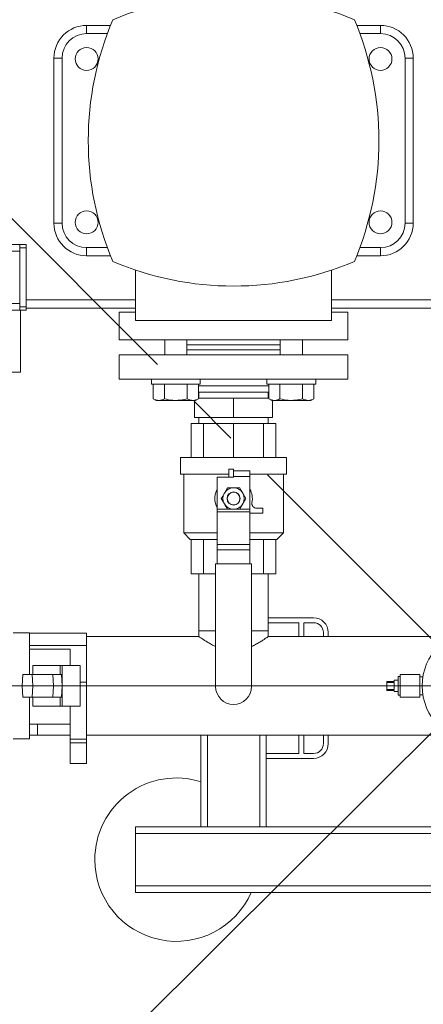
# Model space of a CAD drawing. Header units: millimetres. Extents: x 42 to 14105, y 484 to 9997.
# Tile 13 of 132: x 4313 to 4560, y 1831 to 2434. Entities that reach past the tile are written whole.
import ezdxf

# ---------------------------------------------------------------- set-up
doc = ezdxf.new("R2010")
doc.units = ezdxf.units.MM
doc.header["$LTSCALE"] = 25
doc.header["$PDSIZE"] = -1
doc.linetypes.add('CENTER', pattern=[10.16, 6.35, -1.27, 1.27, -1.27])
doc.styles.add('SLDTEXTSTYLE0', font='TXT', dxfattribs={"width": 0.75})
doc.dimstyles.new('SLDDIMSTYLE4', dxfattribs={"dimtxt": 66.145833, "dimasz": 66.145833, "dimexe": 0, "dimexo": 0.0625, "dimgap": 16.536458, "dimtad": 1, "dimdec": 0, "dimrnd": 1e-09, "dimzin": 12, "dimdsep": 46, "dimtxsty": 'SLDTEXTSTYLE0', "dimblk1": 'NONE', "dimblk2": 'CLOSED', "dimsah": 1, "dimcen": 0, "dimadec": 0, "dimazin": 3, "dimtfac": 1, "dimtdec": 0, "dimtmove": 0, "dimatfit": 3, "dimldrblk": 'NONE', "dimfxl": 1, "dimfrac": 2, "dimtolj": 1, "dimtzin": 12, "dimarcsym": 0})

# ---------------------------------------------------------------- blocks, each defined once
blk = doc.blocks.new('_CLOSED')
at = {"color": 0, "linetype": 'ByBlock', "lineweight": -2}
for p, q in [((-1, 0.166667), (0, 0)), ((-1, 0.166667), (-1, -0.166667)), ((0, 0), (-1, -0.166667)), ((0, 0), (-1, 0))]:
    blk.add_line(p, q, dxfattribs=at)
blk = doc.blocks.new('_D_16')
at = {"color": 0, "linetype": 'Continuous', "lineweight": -2}
for p, q in [((5349.72, 2778.03), (5608.58, 3035.57)), ((3885.04, 1320.74), (5302.83, 2731.37)), ((3885.04, 1320.74), (3838.15, 1274.09))]:
    blk.add_line(p, q, dxfattribs=at)
at = {"layer": 'Defpoints', "color": 0}
for p in [(5302.83, 2731.37), (3885.04, 1320.74)]:
    blk.add_point(p, dxfattribs=at)
at = {"color": 0, "linetype": 'ByBlock', "lineweight": -2, "xscale": 66.14583333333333, "yscale": 66.14583333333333, "zscale": 66.14583333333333, "rotation": 224.8550751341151}
blk.add_blockref('_CLOSED', (5302.83, 2731.37), dxfattribs=at)
at = {"color": 0, "lineweight": 0, "insert": (5392, 2936.73), "char_height": 66.146, "attachment_point": 1, "rotation": 44.85508, "style": 'SLDTEXTSTYLE0'}
blk.add_mtext('\\A1;∅2000', dxfattribs=at)
blk = doc.blocks.new('_NONE')
blk = doc.blocks.new('SW_CENTERMARKSYMBOL_1')
at = {"color": 0, "linetype": 'Continuous', "lineweight": 0}
blk.add_line((-5, 0), (-1152.5, 0), dxfattribs=at)

msp = doc.modelspace()

# ---------------------------------------------------------------- hatches: boundary and pattern name
at = {"linetype": 'Continuous', "lineweight": 0}
h = msp.add_hatch(dxfattribs=at)
h.set_pattern_fill('ANSI31', scale=25, style=0)
h.set_pattern_definition([(45, (-1110.94, 0), (-56.1266, 56.1266), [])])
edge = h.paths.add_edge_path(flags=0)
edge.add_arc((4593.938, 2026.056), 1150, 0, 360)
edge = h.paths.add_edge_path(flags=0)
edge.add_arc((4593.938, 2026.056), 1000, 0, 360)

# ---------------------------------------------------------------- linework, layer by layer
at = {"color": 7, "linetype": 'CENTER', "lineweight": 0}
msp.add_line((5654.598, 965.396), (3533.278, 3086.717), dxfattribs=at)
at = {"color": 7, "linetype": 'Continuous', "lineweight": 15}
for p, q in [((4353.938, 2430.206), (4353.938, 2425.206)), ((4353.938, 2430.206), (4368.499, 2430.206)), ((4519.377, 2430.206), (4533.938, 2430.206)), ((4533.938, 2430.206), (4533.938, 2425.206)), ((4333.938, 2410.206), (4338.938, 2410.206)), ((4333.938, 2309.206), (4333.938, 2410.206)), ((4338.938, 2410.206), (4338.938, 2309.206)), ((4548.938, 2309.206), (4548.938, 2410.206)), ((4553.938, 2410.206), (4548.938, 2410.206)), ((4553.938, 2410.206), (4553.938, 2309.206)), ((4333.938, 2309.206), (4338.938, 2309.206)), ((4553.938, 2309.206), (4548.938, 2309.206)), ((4221.088, 2296.056), (4312.938, 2296.056)), ((4312.938, 2296.056), (4316.938, 2296.056)), ((4312.938, 2294.056), (4312.938, 2296.056)), ((4316.938, 2296.056), (4316.938, 2294.056)), ((4316.938, 2294.056), (4312.938, 2294.056)), ((4312.938, 2294.056), (4312.938, 2258.056)), ((4312.938, 2260.056), (4312.938, 2292.056)), ((4316.938, 2294.056), (4316.938, 2258.056)), ((4353.938, 2294.206), (4353.938, 2289.206)), ((4533.938, 2294.206), (4533.938, 2289.206)), ((4368.499, 2289.206), (4353.938, 2289.206)), ((4533.938, 2289.206), (4519.377, 2289.206)), ((4383.938, 2249.706), (4383.938, 2280.427)), ((4503.938, 2249.706), (4503.938, 2280.427)), ((4221.088, 2256.056), (4312.938, 2256.056)), ((4312.938, 2258.056), (4316.938, 2258.056)), ((4312.938, 2256.056), (4312.938, 2258.056)), ((4316.938, 2256.056), (4312.938, 2256.056)), ((4313.438, 2256.056), (4313.438, 2218.056)), ((4316.938, 2258.056), (4316.938, 2256.056)), ((4316.938, 2257.206), (4383.938, 2257.206)), ((4373.938, 2254.706), (4373.938, 2237.706)), ((4383.938, 2254.706), (4373.938, 2254.706)), ((4503.938, 2257.206), (4683.938, 2257.206)), ((4513.938, 2254.706), (4503.938, 2254.706)), ((4513.938, 2237.706), (4513.938, 2254.706)), ((4503.938, 2249.706), (4383.938, 2249.706)), ((4513.938, 2237.706), (4373.938, 2237.706)), ((4401.8, 2237.706), (4401.8, 2228.706)), ((4415.364, 2228.706), (4415.364, 2237.706)), ((4472.511, 2237.706), (4472.511, 2228.706)), ((4486.075, 2228.706), (4486.075, 2237.706)), ((4472.511, 2234.706), (4415.364, 2234.706)), ((4472.511, 2231.706), (4415.364, 2231.706)), ((4373.938, 2228.706), (4373.938, 2213.706)), ((4513.938, 2228.706), (4373.938, 2228.706)), ((4513.938, 2213.706), (4513.938, 2228.706)), ((4273.438, 2218.056), (4313.438, 2218.056)), ((4373.938, 2213.706), (4513.938, 2213.706)), ((4393.582, 2213.706), (4393.582, 2210.706)), ((4423.582, 2210.706), (4423.582, 2213.706)), ((4464.293, 2213.706), (4464.293, 2210.706)), ((4494.293, 2210.706), (4494.293, 2213.706)), ((4393.582, 2210.706), (4423.582, 2210.706)), ((4394.726, 2210.704), (4394.726, 2201.776)), ((4401.654, 2210.704), (4394.726, 2210.704)), ((4400.582, 2210.706), (4400.582, 2210.704)), ((4401.654, 2210.704), (4401.654, 2201.776)), ((4415.511, 2210.704), (4401.654, 2210.704)), ((4415.511, 2210.704), (4415.511, 2201.776)), ((4422.439, 2210.704), (4415.511, 2210.704)), ((4416.582, 2210.704), (4416.582, 2210.706)), ((4422.439, 2210.704), (4422.439, 2201.776)), ((4422.439, 2205.706), (4465.437, 2205.706)), ((4422.738, 2205.706), (4422.738, 2202.036)), ((4464.293, 2210.706), (4494.293, 2210.706)), ((4465.138, 2202.036), (4465.138, 2205.706)), ((4465.437, 2210.704), (4465.437, 2201.776)), ((4472.365, 2210.704), (4465.437, 2210.704)), ((4471.293, 2210.706), (4471.293, 2210.704)), ((4472.365, 2210.704), (4472.365, 2201.776)), ((4486.221, 2210.704), (4472.365, 2210.704)), ((4486.221, 2210.704), (4486.221, 2201.776)), ((4493.15, 2210.704), (4486.221, 2210.704)), ((4487.293, 2210.704), (4487.293, 2210.706)), ((4493.15, 2210.704), (4493.15, 2201.776)), ((4394.726, 2201.776), (4396.582, 2200.704)), ((4398.19, 2200.704), (4396.582, 2200.704)), ((4408.582, 2200.704), (4398.19, 2200.704)), ((4418.975, 2200.704), (4408.582, 2200.704)), ((4420.582, 2200.704), (4418.975, 2200.704)), ((4420.07, 2200.704), (4420.07, 2190.376)), ((4420.582, 2200.704), (4422.439, 2201.776)), ((4422.439, 2202.036), (4443.938, 2202.036)), ((4443.938, 2202.036), (4443.938, 2190.376)), ((4443.938, 2202.036), (4465.437, 2202.036)), ((4465.437, 2201.776), (4467.293, 2200.704)), ((4468.901, 2200.704), (4467.293, 2200.704)), ((4467.805, 2200.704), (4467.805, 2190.376)), ((4479.293, 2200.704), (4468.901, 2200.704)), ((4489.685, 2200.704), (4479.293, 2200.704)), ((4491.293, 2200.704), (4489.685, 2200.704)), ((4491.293, 2200.704), (4493.15, 2201.776)), ((4420.07, 2190.376), (4443.938, 2190.376)), ((4422.738, 2190.376), (4422.738, 2186.706)), ((4443.938, 2190.376), (4467.805, 2190.376)), ((4465.138, 2186.706), (4465.138, 2190.376)), ((4417.96, 2165.706), (4417.96, 2186.706)), ((4417.96, 2186.706), (4425.569, 2186.706)), ((4425.569, 2165.706), (4425.569, 2186.706)), ((4425.569, 2186.706), (4443.938, 2186.706)), ((4443.938, 2165.706), (4443.938, 2186.706)), ((4443.938, 2186.706), (4462.307, 2186.706)), ((4462.307, 2165.706), (4462.307, 2186.706)), ((4462.307, 2186.706), (4469.915, 2186.706)), ((4469.915, 2165.706), (4469.915, 2186.706)), ((4411.438, 2165.706), (4411.438, 2155.706)), ((4476.438, 2165.706), (4411.438, 2165.706)), ((4476.438, 2155.706), (4476.438, 2165.706)), ((4440.938, 2158.706), (4440.938, 2153.706)), ((4440.938, 2158.706), (4443.938, 2158.706)), ((4443.938, 2158.706), (4443.938, 2157.671)), ((4453.938, 2157.706), (4443.938, 2157.706)), ((4443.938, 2157.671), (4443.938, 2154.206)), ((4453.938, 2154.206), (4453.938, 2157.706)), ((4411.438, 2155.706), (4440.938, 2155.706)), ((4413.438, 2155.706), (4413.438, 2119.706)), ((4433.938, 2153.706), (4443.938, 2153.706)), ((4433.938, 2134.206), (4433.938, 2153.706)), ((4453.938, 2154.206), (4443.938, 2154.206)), ((4443.938, 2153.706), (4443.938, 2154.206)), ((4453.938, 2155.706), (4476.438, 2155.706)), ((4453.938, 2134.206), (4453.938, 2154.206)), ((4474.438, 2119.706), (4474.438, 2155.706)), ((4440.185, 2147.206), (4438.309, 2143.956)), ((4436.432, 2140.706), (4438.309, 2137.456)), ((4451.443, 2140.706), (4449.567, 2143.956)), ((4433.938, 2132.458), (4433.938, 2134.206)), ((4447.691, 2134.206), (4449.567, 2137.456)), ((4453.938, 2132.458), (4453.938, 2134.206)), ((4461.938, 2134.706), (4458.124, 2134.706)), ((4461.938, 2131.706), (4461.938, 2134.706)), ((4453.938, 2132.458), (4433.938, 2132.458)), ((4433.938, 2112.618), (4433.938, 2132.458)), ((4453.938, 2112.618), (4453.938, 2132.458)), ((4461.938, 2131.706), (4453.938, 2131.706)), ((4413.438, 2119.706), (4417.438, 2115.706)), ((4413.438, 2119.706), (4433.938, 2119.706)), ((4433.938, 2115.706), (4417.438, 2115.706)), ((4417.96, 2115.706), (4417.96, 2094.706)), ((4425.569, 2115.706), (4425.569, 2094.706)), ((4453.938, 2119.706), (4474.438, 2119.706)), ((4470.438, 2115.706), (4453.938, 2115.706)), ((4462.307, 2115.706), (4462.307, 2094.706)), ((4469.915, 2115.706), (4469.915, 2094.706)), ((4470.438, 2115.706), (4474.438, 2119.706)), ((4453.938, 2112.618), (4433.938, 2112.618)), ((4433.938, 2109.267), (4433.938, 2112.618)), ((4453.938, 2109.267), (4433.938, 2109.267)), ((4433.938, 2100.706), (4433.938, 2109.267)), ((4453.938, 2109.267), (4453.938, 2112.618)), ((4453.938, 2100.706), (4453.938, 2109.267)), ((4432.938, 2025.706), (4432.938, 2100.706)), ((4454.938, 2100.706), (4432.938, 2100.706)), ((4454.938, 2025.706), (4454.938, 2100.706)), ((4425.569, 2094.706), (4417.96, 2094.706)), ((4422.738, 2094.706), (4422.738, 2059.706)), ((4432.938, 2094.706), (4425.569, 2094.706)), ((4462.307, 2094.706), (4454.938, 2094.706)), ((4469.915, 2094.706), (4462.307, 2094.706)), ((4465.138, 2059.706), (4465.138, 2094.706)), ((4492.938, 2067.706), (4465.138, 2067.706)), ((4483.938, 2064.706), (4465.138, 2064.706)), ((4483.938, 2056.206), (4483.938, 2064.706)), ((4492.938, 2064.706), (4486.938, 2064.706)), ((4486.938, 2056.206), (4486.938, 2064.706)), ((4318.938, 2058.556), (4308.938, 2058.556)), ((4318.938, 2058.556), (4318.938, 2033.056)), ((4353.938, 2058.306), (4318.938, 2058.306)), ((4353.938, 2058.306), (4353.938, 2050.761)), ((4422.738, 2056.206), (4353.938, 2056.206)), ((4422.738, 2059.706), (4422.738, 2056.206)), ((4422.738, 2059.706), (4432.938, 2059.706)), ((4454.938, 2059.706), (4465.138, 2059.706)), ((4465.138, 2056.206), (4465.138, 2059.706)), ((4577.168, 2056.206), (4465.138, 2056.206)), ((4498.938, 2056.206), (4498.938, 2058.706)), ((4501.938, 2056.206), (4501.938, 2058.706)), ((4353.938, 2050.761), (4318.938, 2050.761)), ((4353.938, 2050.761), (4353.938, 2028.264)), ((4343.938, 2048.479), (4318.938, 2048.479)), ((4343.938, 2048.479), (4343.938, 2038.556)), ((4320.938, 2038.556), (4320.938, 2033.056)), ((4337.642, 2038.556), (4320.938, 2038.556)), ((4337.642, 2038.556), (4338.938, 2038.556)), ((4349.938, 2038.556), (4338.938, 2038.556)), ((4338.938, 2038.556), (4338.938, 2013.556)), ((4349.938, 2038.556), (4349.938, 2013.556)), ((4314.974, 2033.056), (4314.547, 2026.056)), ((4320.644, 2033.056), (4314.974, 2033.056)), ((4320.644, 2033.056), (4320.938, 2026.056)), ((4333.336, 2033.056), (4320.644, 2033.056)), ((4333.336, 2033.056), (4333.693, 2026.056)), ((4338.571, 2033.056), (4333.336, 2033.056)), ((4338.571, 2033.056), (4338.938, 2026.056)), ((4544.738, 2031.806), (4545.938, 2031.806)), ((4544.738, 2026.056), (4544.738, 2031.806)), ((4557.938, 2033.056), (4545.938, 2033.056)), ((4545.938, 2019.056), (4545.938, 2033.056)), ((4557.938, 2019.056), (4557.938, 2033.056)), ((4559.879, 2031.556), (4557.938, 2031.556)), ((4314.974, 2019.056), (4314.547, 2026.056)), ((4320.938, 2026.056), (4314.547, 2026.056)), ((4320.644, 2019.056), (4320.938, 2026.056)), ((4333.693, 2026.056), (4320.938, 2026.056)), ((4333.336, 2019.056), (4333.693, 2026.056)), ((4338.938, 2026.056), (4333.693, 2026.056)), ((4338.571, 2019.056), (4338.938, 2026.056)), ((4353.938, 2028.264), (4349.938, 2028.264)), ((4537.738, 2028.221), (4537.738, 2028.806)), ((4537.738, 2028.806), (4542.238, 2028.806)), ((4542.238, 2028.221), (4537.738, 2028.221)), ((4537.738, 2023.891), (4537.738, 2028.221)), ((4544.738, 2029.556), (4542.238, 2029.556)), ((4542.238, 2028.806), (4542.238, 2029.556)), ((4542.238, 2023.891), (4542.238, 2028.221)), ((4544.738, 2026.056), (4545.938, 2026.056)), ((4544.738, 2020.306), (4544.738, 2026.056)), ((4320.644, 2019.056), (4314.974, 2019.056)), ((4318.938, 2019.056), (4318.938, 1993.556)), ((4333.336, 2019.056), (4320.644, 2019.056)), ((4320.938, 2019.056), (4320.938, 2013.556)), ((4338.571, 2019.056), (4333.336, 2019.056)), ((4537.738, 2023.306), (4537.738, 2023.891)), ((4537.738, 2023.891), (4542.238, 2023.891)), ((4542.238, 2023.306), (4537.738, 2023.306)), ((4542.238, 2022.556), (4542.238, 2023.306)), ((4542.238, 2022.556), (4544.738, 2022.556)), ((4544.738, 2020.306), (4545.938, 2020.306)), ((4545.938, 2019.056), (4557.938, 2019.056)), ((4557.938, 2020.556), (4559.879, 2020.556)), ((4337.642, 2013.556), (4320.938, 2013.556)), ((4338.938, 2013.556), (4337.642, 2013.556)), ((4349.938, 2013.556), (4338.938, 2013.556)), ((4318.938, 2002.606), (4343.938, 2002.606)), ((4323.938, 1998.206), (4323.938, 2002.606)), ((4323.938, 1995.906), (4323.938, 2002.606)), ((4318.938, 1995.906), (4323.938, 1995.906)), ((4323.938, 1995.906), (4323.938, 1998.206)), ((4323.938, 1995.906), (4343.938, 1995.906)), ((4353.938, 1995.906), (4577.168, 1995.906)), ((4423.938, 1939.706), (4423.938, 1995.906)), ((4463.938, 1995.906), (4463.938, 1984.706)), ((4483.938, 1984.706), (4483.938, 1995.906)), ((4486.938, 1984.706), (4486.938, 1995.906)), ((4498.938, 1990.706), (4498.938, 1995.906)), ((4501.938, 1990.706), (4501.938, 1995.906)), ((4308.938, 1993.556), (4318.938, 1993.556)), ((4353.938, 1993.371), (4343.938, 1993.371)), ((4343.938, 1991.247), (4343.938, 1993.371)), ((4353.938, 1991.247), (4343.938, 1991.247)), ((4353.938, 1993.371), (4353.938, 1991.247)), ((4463.938, 1981.706), (4463.938, 1984.706)), ((4483.938, 1984.706), (4463.938, 1984.706)), ((4492.938, 1984.706), (4486.938, 1984.706)), ((4353.938, 1978.515), (4343.938, 1978.515)), ((4463.938, 1981.706), (4463.938, 1939.706)), ((4492.938, 1981.706), (4463.938, 1981.706)), ((4383.938, 1939.706), (4423.938, 1939.706)), ((4383.938, 1935.706), (4383.938, 1939.706)), ((4803.938, 1935.706), (4383.938, 1935.706)), ((4383.938, 1903.706), (4383.938, 1935.706)), ((4427.938, 1939.706), (4423.938, 1939.706)), ((4459.938, 1939.706), (4427.938, 1939.706)), ((4463.938, 1939.706), (4459.938, 1939.706)), ((4463.938, 1939.706), (4723.938, 1939.706)), ((4383.938, 1903.706), (4803.938, 1903.706)), ((4383.938, 1899.706), (4383.938, 1903.706)), ((4803.938, 1899.706), (4383.938, 1899.706))]:
    msp.add_line(p, q, dxfattribs=at)
at = {"color": 8, "linetype": 'Continuous', "lineweight": 15}
for p, q in [((4366.583, 2425.206), (4353.938, 2425.206)), ((4533.938, 2425.206), (4521.293, 2425.206)), ((4221.088, 2292.056), (4312.938, 2292.056)), ((4353.938, 2294.206), (4366.583, 2294.206)), ((4521.293, 2294.206), (4533.938, 2294.206)), ((4221.088, 2260.056), (4312.938, 2260.056)), ((4316.938, 2262.206), (4383.938, 2262.206)), ((4503.938, 2262.206), (4683.938, 2262.206)), ((4465.437, 2209.706), (4422.439, 2209.706)), ((4440.01, 2134.206), (4433.938, 2134.206)), ((4453.938, 2134.206), (4447.866, 2134.206)), ((4337.642, 2033.056), (4337.642, 2038.556)), ((4337.642, 2013.556), (4337.642, 2019.056)), ((4427.938, 1995.906), (4427.938, 1939.706)), ((4459.938, 1939.706), (4459.938, 1995.906))]:
    msp.add_line(p, q, dxfattribs=at)
at = {"color": 7, "linetype": 'Continuous', "lineweight": 15}
for centre, radius in [((4593.938, 2026.056), 1150), ((4593.938, 2026.056), 1000), ((4353.938, 2409.706), 7), ((4533.938, 2409.706), 7), ((4353.938, 2309.706), 7), ((4533.938, 2309.706), 7), ((4443.938, 2140.706), 4), ((4443.938, 2140.706), 3.9), ((4593.938, 2026.056), 34.5)]:
    msp.add_circle(centre, radius, dxfattribs=at)
for centre, radius, start, end in [((4443.938, 2258.673), 190.033, 67.082495, 112.917505), ((4353.938, 2410.206), 20, 90, 180), ((4544.971, 2359.706), 190.033, 157.082495, 202.917505), ((4342.904, 2359.706), 190.033, 337.082495, 22.917505), ((4533.938, 2410.206), 20, 0, 90), ((4353.938, 2410.206), 15, 90, 180), ((4533.938, 2410.206), 15, 0, 90), ((4353.938, 2309.206), 20, 180, 270), ((4353.938, 2309.206), 15, 180, 270), ((4533.938, 2309.206), 15, 270, 0), ((4533.938, 2309.206), 20, 270, 0), ((4443.938, 2460.74), 190.033, 247.082495, 292.917505), ((4443.938, 2140.706), 11.5, 150.408154, 209.591846), ((4443.938, 2140.706), 6.5, 90, 150), ((4443.938, 2140.706), 6.5, 30, 90), ((4443.938, 2140.706), 11.5, 348.059456, 29.591846), ((4443.938, 2140.706), 6.5, 150, 210), ((4443.938, 2140.706), 6.5, 330, 30), ((4443.938, 2140.706), 6.5, 210, 270), ((4443.938, 2140.706), 6.5, 270, 330), ((4458.124, 2137.706), 3, 168.059456, 270), ((4492.938, 2058.706), 9, 0, 90), ((4492.938, 2058.706), 6, 0, 90), ((4443.938, 2025.706), 11, 180, 270), ((4443.938, 2025.706), 11, 270, 0), ((4492.938, 1990.706), 6, 270, 0), ((4492.938, 1990.706), 9, 270, 0), ((4408.938, 1919.706), 50, 72.542397, 180), ((4408.938, 1919.706), 50, 180, 336.421822)]:
    msp.add_arc(centre, radius, start, end, dxfattribs=at)
for points, knots in [([(4394.726, 2201.776), (4395.289, 2201.477), (4396.424, 2200.872), (4397.598, 2200.761), (4398.19, 2200.704)], [0, 0, 0, 0, 0.49545796, 1, 1, 1, 1]), ([(4398.19, 2200.704), (4398.272, 2200.706), (4398.894, 2200.715), (4400.066, 2200.949), (4401.122, 2201.499), (4401.654, 2201.776)], [0, 0, 0, 0, 0.0700986, 0.5307888, 1, 1, 1, 1]), ([(4401.654, 2201.776), (4403.324, 2201.355), (4405.607, 2200.78), (4407.952, 2200.72), (4408.582, 2200.704)], [0, 0, 0, 0, 0.7313671, 1, 1, 1, 1]), ([(4408.582, 2200.704), (4410.324, 2200.824), (4412.671, 2200.986), (4414.929, 2201.614), (4415.511, 2201.776)], [0, 0, 0, 0, 0.7424495, 1, 1, 1, 1]), ([(4415.511, 2201.776), (4416.073, 2201.477), (4417.209, 2200.872), (4418.383, 2200.761), (4418.975, 2200.704)], [0, 0, 0, 0, 0.495458, 1, 1, 1, 1]), ([(4418.975, 2200.704), (4419.057, 2200.706), (4419.679, 2200.715), (4420.851, 2200.949), (4421.906, 2201.499), (4422.439, 2201.776)], [0, 0, 0, 0, 0.0700986, 0.5307888, 1, 1, 1, 1]), ([(4465.437, 2201.776), (4465.999, 2201.477), (4467.135, 2200.872), (4468.309, 2200.761), (4468.901, 2200.704)], [0, 0, 0, 0, 0.49545796, 1, 1, 1, 1]), ([(4468.901, 2200.704), (4468.983, 2200.706), (4469.605, 2200.715), (4470.777, 2200.949), (4471.832, 2201.499), (4472.365, 2201.776)], [0, 0, 0, 0, 0.0700986, 0.5307888, 1, 1, 1, 1]), ([(4472.365, 2201.776), (4474.035, 2201.355), (4476.318, 2200.78), (4478.663, 2200.72), (4479.293, 2200.704)], [0, 0, 0, 0, 0.7313671, 1, 1, 1, 1]), ([(4479.293, 2200.704), (4481.035, 2200.824), (4483.381, 2200.986), (4485.64, 2201.614), (4486.221, 2201.776)], [0, 0, 0, 0, 0.7424495, 1, 1, 1, 1]), ([(4486.221, 2201.776), (4486.784, 2201.477), (4487.919, 2200.872), (4489.093, 2200.761), (4489.685, 2200.704)], [0, 0, 0, 0, 0.495458, 1, 1, 1, 1]), ([(4489.685, 2200.704), (4489.768, 2200.706), (4490.389, 2200.715), (4491.562, 2200.949), (4492.617, 2201.499), (4493.15, 2201.776)], [0, 0, 0, 0, 0.0700986, 0.5307888, 1, 1, 1, 1]), ([(4443.938, 2147.206), (4443.638, 2147.206), (4442.369, 2147.206), (4441.131, 2147.206), (4440.185, 2147.206)], [0, 0, 0, 0, 0.2356956, 1, 1, 1, 1]), ([(4447.691, 2147.206), (4447.427, 2147.206), (4446.205, 2147.206), (4444.934, 2147.206), (4443.938, 2147.206)], [0, 0, 0, 0, 0.2158943, 1, 1, 1, 1]), ([(4449.567, 2143.956), (4449.522, 2144.033), (4448.889, 2145.131), (4448.268, 2146.206), (4447.691, 2147.206)], [0, 0, 0, 0, 0.0702148, 1, 1, 1, 1]), ([(4438.309, 2143.956), (4438.264, 2143.879), (4437.631, 2142.782), (4437.01, 2141.706), (4436.432, 2140.706)], [0, 0, 0, 0, 0.07021477, 1, 1, 1, 1]), ([(4449.567, 2137.456), (4449.611, 2137.533), (4450.245, 2138.631), (4450.866, 2139.706), (4451.443, 2140.706)], [0, 0, 0, 0, 0.07021477, 1, 1, 1, 1]), ([(4438.309, 2137.456), (4438.353, 2137.379), (4438.987, 2136.282), (4439.608, 2135.206), (4440.185, 2134.206)], [0, 0, 0, 0, 0.07021477, 1, 1, 1, 1]), ([(4440.185, 2134.206), (4441.131, 2134.206), (4442.369, 2134.206), (4443.638, 2134.206), (4443.938, 2134.206)], [0, 0, 0, 0, 0.7643044, 1, 1, 1, 1]), ([(4443.938, 2134.206), (4444.934, 2134.206), (4446.205, 2134.206), (4447.427, 2134.206), (4447.691, 2134.206)], [0, 0, 0, 0, 0.7841057, 1, 1, 1, 1]), ([(4422.788, 2056.171), (4422.775, 2056.18), (4422.727, 2056.214), (4423.098, 2055.953), (4423.864, 2055.423), (4425.026, 2054.639), (4426.57, 2053.633), (4428.601, 2052.403), (4430.707, 2051.196), (4432.325, 2050.465), (4432.938, 2050.188)], [0, 0, 0, 0, 0.05046708, 0.18799139, 0.31634629, 0.44783257, 0.58883501, 0.73281371, 0.89879428, 1, 1, 1, 1]), ([(4454.938, 2050.185), (4455.317, 2050.35), (4456.679, 2050.942), (4458.706, 2052.076), (4460.932, 2053.395), (4462.738, 2054.563), (4464.071, 2055.462), (4464.965, 2056.084), (4465.079, 2056.165), (4465.138, 2056.206)], [0, 0, 0, 0, 0.0615348, 0.2208146, 0.3836597, 0.5350416, 0.6905084, 0.842313, 1, 1, 1, 1]), ([(4353.938, 2028.264), (4353.938, 2026.423), (4353.938, 2022.77), (4353.938, 2017.354), (4353.938, 2012.091), (4353.938, 2006.976), (4353.938, 2002.206), (4353.938, 1997.709), (4353.938, 1994.826), (4353.938, 1993.371)], [0, 0, 0, 0, 0.1441051, 0.2860815, 0.4246819, 0.5605718, 0.7036967, 0.8504699, 1, 1, 1, 1]), ([(4343.938, 2013.556), (4343.938, 2013.064), (4343.938, 2010.857), (4343.938, 2006.982), (4343.938, 2002.204), (4343.938, 1997.709), (4343.938, 1994.826), (4343.938, 1993.371)], [0, 0, 0, 0, 0.0634503, 0.284663, 0.5176533, 0.7565827, 1, 1, 1, 1]), ([(4343.938, 1991.247), (4343.938, 1990.064), (4343.938, 1987.72), (4343.938, 1984.477), (4343.938, 1981.794), (4343.938, 1980.032), (4343.938, 1979.082), (4343.938, 1978.663), (4343.938, 1978.565), (4343.938, 1978.515)], [0, 0, 0, 0, 0.14277564, 0.28312255, 0.42008178, 0.55580286, 0.7005707, 0.84907231, 1, 1, 1, 1]), ([(4353.938, 1991.247), (4353.938, 1990.064), (4353.938, 1987.72), (4353.938, 1984.477), (4353.938, 1981.794), (4353.938, 1980.032), (4353.938, 1979.082), (4353.938, 1978.663), (4353.938, 1978.565), (4353.938, 1978.515)], [0, 0, 0, 0, 0.1427756, 0.2831226, 0.4200818, 0.5558029, 0.7005707, 0.8490723, 1, 1, 1, 1])]:
    msp.add_open_spline(points, degree=3, knots=knots, dxfattribs=at)

# ---------------------------------------------------------------- block references
at = {"color": 7, "linetype": 'Continuous', "lineweight": 0}
msp.add_blockref('SW_CENTERMARKSYMBOL_1', (4593.938, 2026.056), dxfattribs=at)

# ---------------------------------------------------------------- dimensions: what is measured, and where the dimension line sits
dim = msp.add_diameter_dim_2p(p1=(3885.045, 1320.74), p2=(5302.831, 2731.372), dimstyle='SLDDIMSTYLE4', dxfattribs=at)
dim.commit()
dim.dimension.update_dxf_attribs({"geometry": '_D_16', "text_midpoint": (5523.587, 2951.015), "dimtype": 163})

doc.saveas('drawing.dxf')
